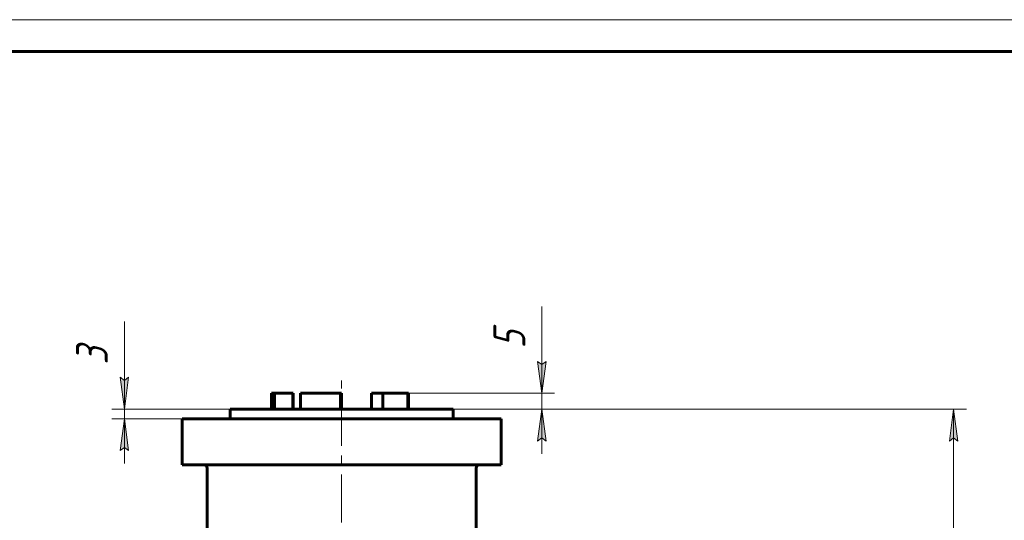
# Model space of a CAD drawing. Header units: millimetres. Extents: x 0 to 595, y 0 to 420.
# Tile 9 of 11: x 144 to 298, y 342 to 420. Entities that reach past the tile are written whole.
import ezdxf

# ---------------------------------------------------------------- set-up
doc = ezdxf.new("R2010")
doc.units = ezdxf.units.MM
for name, pattern in [('K5LT_AXLED', [12, 7.5, -1.5, 1.5, -1.5]), ('K5LT_BASIC', [0]), ('K5LT_THIN', [0])]:
    doc.linetypes.add(name, pattern=pattern)
doc.layers.add('Системный слой', color=7, linetype='Continuous')
doc.layers.add('Системный слой (1)', color=251, linetype='Continuous', true_color=0x6c6c6c)
doc.styles.add('KDIMTEXTSTYLE', font='txt', dxfattribs={"width": 0.96, "oblique": 15, "height": 5})
doc.styles.add('KTEXTSTYLE', font='txt', dxfattribs={"width": 0.96, "height": 5})
doc.dimstyles.new('KDIMSTYLE (0.50)', dxfattribs={"dimtxt": 5, "dimasz": 1, "dimexe": 2, "dimexo": 0, "dimgap": 1, "dimtad": 1, "dimlfac": 2, "dimtxsty": 'KDIMTEXTSTYLE', "dimsah": 1, "dimcen": 0, "dimdle": 1, "dimadec": 0, "dimazin": 0, "dimtfac": 0.667, "dimtmove": 0, "dimatfit": 3, "dimfxl": 1, "dimtvp": 1, "dimtolj": 1, "dimtzin": 0, "dimarcsym": 0})

# ---------------------------------------------------------------- blocks, each defined once
blk = doc.blocks.new('D2')
at = {"layer": 'Системный слой (1)'}
for points in [[(160, 358.94), (160.66, 363.94), (160, 363.44), (159.34, 363.94)], [(160.66, 352.44), (160, 357.44), (159.34, 352.44), (160, 352.94)]]:
    blk.add_hatch(color=7, dxfattribs=at).paths.add_polyline_path(points)
at = {"layer": 'Системный слой (1)', "color": 7, "linetype": 'K5LT_THIN', "lineweight": 18, "true_color": 0xffffff}
for p, q in [((160, 363.94), (160, 372.67)), ((160, 358.94), (160, 365.94)), ((160, 363.44), (159.34, 363.94)), ((159.34, 363.94), (160, 358.94)), ((160, 358.94), (160.66, 363.94)), ((160.66, 363.94), (160, 363.44)), ((160, 358.94), (160, 363.94)), ((176.56, 358.94), (158, 358.94)), ((160, 357.44), (160, 358.94)), ((176.56, 357.44), (158, 357.44)), ((160, 357.44), (159.34, 352.44)), ((160.66, 352.44), (160, 357.44)), ((160, 357.44), (160, 350.44)), ((159.34, 352.44), (160, 352.94)), ((160, 352.94), (160.66, 352.44))]:
    blk.add_line(p, q, dxfattribs=at)
blk.add_wipeout([(159, 365.94), (151.62, 365.94), (151.62, 370.48), (159, 370.48)]).dxf.layer = 'Системный слой (1)'
at = {"layer": 'Системный слой (1)', "color": 7, "insert": (152.41, 365.94), "char_height": 5, "attachment_point": 1, "rotation": 90, "style": 'KTEXTSTYLE'}
blk.add_mtext('\\fArial|b0|c204|p34;\\H5.0;\\W1.000;\\Q15;\\fGOST Type AU|b0|i0|c204|p34;\\Q15;\\W0.960;3', dxfattribs=at)
blk = doc.blocks.new('KDIMARROW_01')
at = {"layer": 'Системный слой'}
blk.add_hatch(color=0, dxfattribs=at).paths.add_polyline_path([(0, 0), (-5, 0.66), (-4.5, 0), (-5, -0.66)])
at = {"layer": 'Системный слой', "color": 0, "linetype": 'K5LT_THIN', "lineweight": 18}
for p, q in [((-4.5, 0), (-5, 0.66)), ((-5, 0.66), (0, 0)), ((0, 0), (-5, -0.66)), ((-5, -0.66), (-4.5, 0))]:
    blk.add_line(p, q, dxfattribs=at)
at = {"layer": 'Системный слой (1)', "color": 0, "linetype": 'K5LT_THIN', "lineweight": 18}
blk.add_line((194.06, 188.94), (193.56, 188.94), dxfattribs=at)
blk = doc.blocks.new('D3')
at = {"layer": 'Системный слой (1)'}
for points in [[(225.45, 361.44), (226.11, 366.44), (225.45, 365.94), (224.79, 366.44)], [(226.11, 353.94), (225.45, 358.94), (224.79, 353.94), (225.45, 354.44)]]:
    blk.add_hatch(color=7, dxfattribs=at).paths.add_polyline_path(points)
at = {"layer": 'Системный слой (1)', "color": 7, "linetype": 'K5LT_THIN', "lineweight": 18, "true_color": 0xffffff}
for p, q in [((225.45, 366.44), (225.45, 375.04)), ((225.45, 361.44), (225.45, 368.44)), ((225.45, 365.94), (224.79, 366.44)), ((224.79, 366.44), (225.45, 361.44)), ((225.45, 361.44), (226.11, 366.44)), ((226.11, 366.44), (225.45, 365.94)), ((225.45, 361.44), (225.45, 366.44)), ((204.52, 361.44), (227.45, 361.44)), ((225.45, 358.94), (225.45, 361.44)), ((204.52, 358.94), (227.45, 358.94)), ((225.45, 358.94), (224.79, 353.94)), ((226.11, 353.94), (225.45, 358.94)), ((225.45, 358.94), (225.45, 351.94)), ((224.79, 353.94), (225.45, 354.44)), ((225.45, 354.44), (226.11, 353.94))]:
    blk.add_line(p, q, dxfattribs=at)
blk.add_wipeout([(224.45, 368.44), (217.07, 368.44), (217.07, 372.85), (224.45, 372.85)]).dxf.layer = 'Системный слой (1)'
at = {"layer": 'Системный слой (1)', "color": 7, "insert": (217.86, 368.44), "char_height": 5, "attachment_point": 1, "rotation": 90, "style": 'KTEXTSTYLE'}
blk.add_mtext('\\fArial|b0|c204|p34;\\H5.0;\\W1.000;\\Q15;\\fGOST Type AU|b0|i0|c204|p34;\\Q15;\\W0.960;5', dxfattribs=at)
blk = doc.blocks.new('D4')
at = {"layer": 'Системный слой (1)'}
for points in [[(290.67, 353.94), (290.01, 358.94), (289.35, 353.94), (290.01, 354.44)], [(290.01, 188.94), (290.67, 193.94), (290.01, 193.44), (289.35, 193.94)]]:
    blk.add_hatch(color=7, dxfattribs=at).paths.add_polyline_path(points)
at = {"layer": 'Системный слой (1)', "color": 7, "linetype": 'K5LT_THIN', "lineweight": 18, "true_color": 0xffffff}
for p, q in [((211.56, 358.94), (292.01, 358.94)), ((289.35, 353.94), (290.01, 358.94)), ((290.01, 358.94), (290.67, 353.94)), ((290.01, 358.94), (290.01, 188.94)), ((290.01, 354.44), (289.35, 353.94)), ((290.67, 353.94), (290.01, 354.44)), ((290.01, 188.94), (289.35, 193.94)), ((289.35, 193.94), (290.01, 193.44)), ((290.01, 193.44), (290.67, 193.94)), ((290.67, 193.94), (290.01, 188.94)), ((254.06, 188.94), (292.01, 188.94))]:
    blk.add_line(p, q, dxfattribs=at)
blk.add_wipeout([(289.01, 268.47), (281.63, 268.47), (281.63, 278.98), (289.01, 278.98)]).dxf.layer = 'Системный слой (1)'
at = {"layer": 'Системный слой (1)', "color": 7, "insert": (282.42, 268.47), "char_height": 5, "attachment_point": 1, "rotation": 90, "style": 'KTEXTSTYLE'}
blk.add_mtext('\\fArial|b0|c204|p34;\\H5.0;\\W1.000;\\Q15;\\fGOST Type AU|b0|i0|c204|p34;\\Q15;\\W0.960;340', dxfattribs=at)
blk = doc.blocks.new('U30')
at = {"color": 7, "linetype": 'K5LT_THIN', "lineweight": 18, "true_color": 0xffffff}
blk.add_line((0, 420), (594, 420), dxfattribs=at)
at = {"color": 143, "linetype": 'K5LT_BASIC', "lineweight": 60, "true_color": 0x33acca}
blk.add_line((20, 415), (589, 415), dxfattribs=at)

msp = doc.modelspace()

# ---------------------------------------------------------------- linework, layer by layer
at = {"layer": 'Системный слой (1)', "color": 30, "linetype": 'K5LT_AXLED', "lineweight": 18, "true_color": 0xff8000}
msp.add_line((194.0574, 329.1904), (194.0574, 363.4404), dxfattribs=at)
at = {"layer": 'Системный слой (1)', "color": 143, "linetype": 'K5LT_BASIC', "lineweight": 60, "true_color": 0x33acca}
for p, q in [((183.0574, 361.4404), (183.538, 361.4404)), ((183.0574, 358.9404), (183.0574, 361.4404)), ((183.538, 358.9404), (183.538, 361.4404)), ((183.538, 361.4404), (186.4069, 361.4404)), ((186.4069, 361.4404), (186.4489, 361.4404)), ((186.4069, 358.9404), (186.4069, 361.4404)), ((186.4489, 358.9404), (186.4489, 361.4404)), ((187.5917, 358.9404), (187.5917, 361.4404)), ((187.5917, 361.4404), (193.8654, 361.4404)), ((193.8654, 358.9404), (193.8654, 361.4404)), ((193.8654, 361.4404), (193.9177, 361.4404)), ((193.9177, 358.9404), (193.9177, 361.4404)), ((193.9177, 361.4404), (194.0574, 361.4404)), ((194.0574, 358.9404), (194.0574, 361.4404)), ((198.7596, 361.4404), (200.523, 361.4404)), ((198.7596, 358.9404), (198.7596, 361.4404)), ((200.523, 361.4404), (204.4581, 361.4404)), ((200.523, 358.9404), (200.523, 361.4404)), ((204.4581, 361.4404), (204.519, 361.4404)), ((204.4581, 358.9404), (204.4581, 361.4404)), ((204.519, 358.9404), (204.519, 361.4404)), ((176.5574, 358.9404), (211.5574, 358.9404)), ((176.5574, 357.4404), (176.5574, 358.9404)), ((211.5574, 357.4404), (211.5574, 358.9404)), ((169.0574, 350.1904), (169.0574, 357.4404)), ((169.0574, 357.4404), (175.8074, 357.4404)), ((175.8074, 357.4404), (212.3074, 357.4404)), ((212.3074, 357.4404), (219.0574, 357.4404)), ((219.0574, 350.1904), (219.0574, 357.4404)), ((175.8074, 350.1904), (169.0574, 350.1904)), ((172.9561, 339.5625), (172.9561, 349.6904)), ((175.8074, 350.1904), (212.3074, 350.1904)), ((219.0574, 350.1904), (212.3074, 350.1904)), ((215.1586, 339.5625), (215.1586, 349.6904))]:
    msp.add_line(p, q, dxfattribs=at)
for centre, start, end in [((172.4561, 349.6904), 0, 90), ((215.6586, 349.6904), 90, 180)]:
    msp.add_arc(centre, 0.5, start, end, dxfattribs=at)

# ---------------------------------------------------------------- next in the draw order: dimensions: what is measured, and where the dimension line sits
at = {"layer": 'Системный слой (1)', "color": 7}
for base, p1, p2, picture, middle in [((225.4469, 358.9404), (204.519, 361.4404), (204.519, 358.9404), 'D3', (225.4469, 370.7395)), ((160.0018, 357.4404), (176.5574, 358.9404), (176.5574, 357.4404), 'D2', (160.0018, 368.3006))]:
    dim = msp.add_linear_dim(base=base, p1=p1, p2=p2, angle=90, dimstyle='KDIMSTYLE (0.50)', override={"dimexo": 0, "dimtoh": 1, "dimpost": '\\fGOST Type AU|b0|c204|p34;\\H5.0;\\W0.960;\\Q15;<>', "dimblk1": 'KDIMARROW_01', "dimblk2": 'KDIMARROW_01', "dimse1": 0, "dimse2": 0, "dimclrt": 7, "dimtol": 1, "dimtp": 0, "dimtm": 0, "dimtdec": 5, "dimtmove": 1, "dimtolj": 1}, dxfattribs=at)
    dim.commit()
    dim.dimension.update_dxf_attribs({"geometry": picture, "text_midpoint": middle, "dimtype": 160})

# ---------------------------------------------------------------- next in the draw order: dimensions: what is measured, and where the dimension line sits
dim = msp.add_linear_dim(base=(290.0096, 358.9404), p1=(254.0574, 188.9404), p2=(211.5574, 358.9404), angle=90, dimstyle='KDIMSTYLE (0.50)', override={"dimexo": 0, "dimpost": '\\fGOST Type AU|b0|c204|p34;\\H5.0;\\W0.960;\\Q15;<>', "dimblk1": 'KDIMARROW_01', "dimblk2": 'KDIMARROW_01', "dimse1": 0, "dimse2": 0, "dimclrt": 7, "dimtol": 1, "dimtp": 0, "dimtm": 0, "dimtdec": 5, "dimtolj": 1}, dxfattribs=at)
dim.commit()
dim.dimension.update_dxf_attribs({"geometry": 'D4', "text_midpoint": (290.0096, 273.9404), "dimtype": 160})

# ---------------------------------------------------------------- next in the draw order: block references
msp.add_blockref('U30', (0, 0))

doc.saveas('drawing.dxf')
